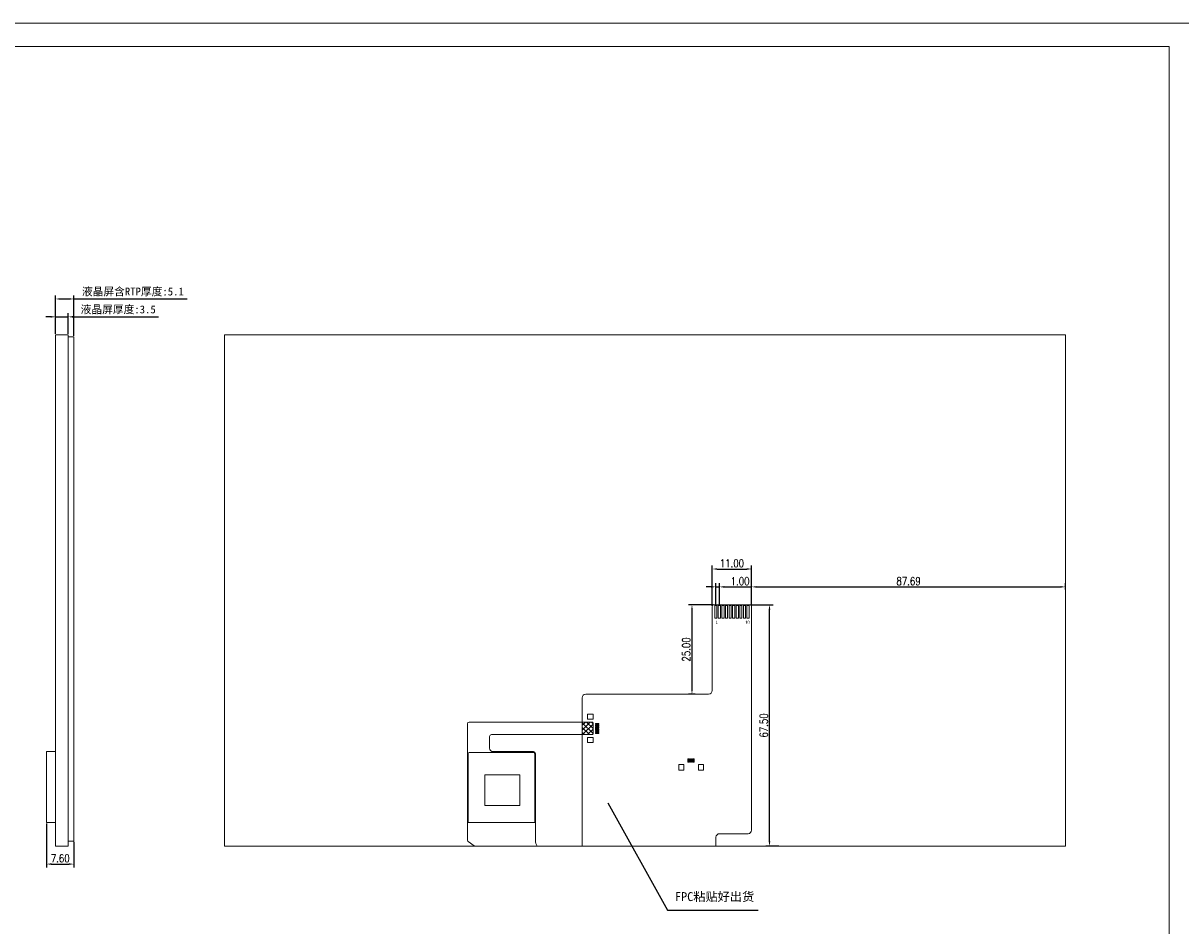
# Model space of a CAD drawing. Header units: millimetres. Extents: x 670 to 2572, y -2665 to -2222.
# Tile 5 of 8: x 1611 to 1934, y -2474 to -2222. Entities that reach past the tile are written whole.
import ezdxf

# ---------------------------------------------------------------- set-up
doc = ezdxf.new("R2010")
doc.units = ezdxf.units.MM
doc.header["$PDSIZE"] = -5
doc.linetypes.add('CENTER2', pattern=[28.574999, 19.049999, -3.175, 3.175, -3.175])
doc.layers.get('0').update_dxf_attribs({"lineweight": 18})
doc.layers.get('Defpoints').update_dxf_attribs({"lineweight": 18})
doc.layers.add('DIM（标注）', color=3, linetype='Continuous', lineweight=18)
doc.layers.add('标注', color=7, linetype='Continuous', lineweight=13)
doc.styles.add('ROMANS', font='romans.shx', dxfattribs={"width": 0.8, "bigfont": 'gbcbig.shx'})
doc.styles.get("Standard").update_dxf_attribs({"font": 'txt.shx', "bigfont": 'gbcbig.shx'})
doc.styles.add('TITLE', font='ARIAL.TTF')
doc.styles.add('仿宋', font='SIMFANG.TTF')
doc.styles.add('宋体', font='SimSun.ttf')
doc.dimstyles.new('ISO-25$0', dxfattribs={"dimscale": 0.8, "dimtxt": 2.75, "dimasz": 1.7, "dimexe": 1.25, "dimexo": 0.3, "dimtad": 1, "dimzin": 0, "dimdsep": 46, "dimtxsty": 'ROMANS', "dimcen": 2, "dimdle": 3.4, "dimclrd": 256, "dimclre": 256, "dimclrt": 256, "dimadec": 0, "dimazin": 0, "dimtfac": 1, "dimtmove": 0, "dimatfit": 3, "dimfxl": 0, "dimtolj": 1, "dimtzin": 0, "dimarcsym": 0})
doc.dimstyles.new('ISO-25$7', dxfattribs={"dimscale": 0.5, "dimtxt": 2.5, "dimasz": 2, "dimexe": 1.25, "dimexo": 0.625, "dimtad": 0, "dimdsep": 46, "dimtxsty": 'TITLE', "dimcen": 2.5, "dimdle": 4, "dimclrd": 256, "dimclre": 256, "dimclrt": 256, "dimadec": 0, "dimazin": 0, "dimtfac": 1, "dimtmove": 0, "dimatfit": 0, "dimfxl": 0, "dimtolj": 1, "dimarcsym": 0})

# ---------------------------------------------------------------- blocks, each defined once
blk = doc.blocks.new('*D77')
at = {"lineweight": -2}
for p, q in [((1620.09, -2308.98), (1620.09, -2298.22)), ((1621.45, -2299.22), (1623.83, -2299.22)), ((1625.19, -2309.56), (1625.19, -2298.22)), ((1625.19, -2299.22), (1656.81, -2299.22))]:
    blk.add_line(p, q, dxfattribs=at)
at = {"lineweight": 0}
for points in [[(1621.45, -2298.99), (1621.45, -2299.45), (1620.09, -2299.22)], [(1623.83, -2298.99), (1623.83, -2299.45), (1625.19, -2299.22)]]:
    blk.add_solid(points, dxfattribs=at)
at = {"layer": 'Defpoints', "color": 0, "lineweight": 0}
for p in [(1625.19, -2299.22), (1620.09, -2309.22), (1625.19, -2309.8)]:
    blk.add_point(p, dxfattribs=at)
at = {"lineweight": 0, "insert": (1641.68, -2297.27), "char_height": 2.2, "attachment_point": 5, "style": '宋体'}
blk.add_mtext('\\A1;液晶屏含RTP厚度:5.1', dxfattribs=at)
blk = doc.blocks.new('*D76')
at = {"lineweight": -2}
for p, q in [((1618.73, -2304.22), (1617.37, -2304.22)), ((1620.09, -2308.98), (1620.09, -2303.22)), ((1620.09, -2304.22), (1623.59, -2304.22)), ((1623.59, -2308.98), (1623.59, -2303.22)), ((1624.95, -2304.22), (1648.87, -2304.22))]:
    blk.add_line(p, q, dxfattribs=at)
at = {"lineweight": 0}
for points in [[(1618.73, -2303.99), (1618.73, -2304.45), (1620.09, -2304.22)], [(1624.95, -2303.99), (1624.95, -2304.45), (1623.59, -2304.22)]]:
    blk.add_solid(points, dxfattribs=at)
at = {"layer": 'Defpoints', "color": 0, "lineweight": 0}
for p in [(1623.59, -2304.22), (1620.09, -2309.22), (1623.59, -2309.22)]:
    blk.add_point(p, dxfattribs=at)
at = {"lineweight": 0, "insert": (1637.59, -2302.27), "char_height": 2.2, "attachment_point": 5, "style": '宋体'}
blk.add_mtext('\\A1;液晶屏厚度:3.5', dxfattribs=at)
blk = doc.blocks.new('*D88')
at = {"layer": 'Defpoints', "color": 0, "lineweight": 0}
for p in [(1617.59, -2445.59), (1625.19, -2450.8), (1625.19, -2457.22)]:
    blk.add_point(p, dxfattribs=at)
at = {"layer": '标注', "lineweight": -2}
for p, q in [((1617.59, -2445.83), (1617.59, -2458.22)), ((1625.19, -2451.04), (1625.19, -2458.22)), ((1618.95, -2457.22), (1623.83, -2457.22))]:
    blk.add_line(p, q, dxfattribs=at)
at = {"layer": '标注', "lineweight": 0}
for points in [[(1618.95, -2456.99), (1618.95, -2457.45), (1617.59, -2457.22)], [(1623.83, -2456.99), (1623.83, -2457.45), (1625.19, -2457.22)]]:
    blk.add_solid(points, dxfattribs=at)
at = {"layer": '标注', "lineweight": 0, "insert": (1621.39, -2455.62), "char_height": 2.2, "attachment_point": 5, "style": 'ROMANS'}
blk.add_mtext('\\A1;7.60', dxfattribs=at)
blk = doc.blocks.new('*D89')
at = {"layer": 'Defpoints', "color": 0, "lineweight": 0}
for p in [(1805.56, -2379.72), (1804.56, -2384.92), (1805.56, -2384.92)]:
    blk.add_point(p, dxfattribs=at)
at = {"layer": '标注', "lineweight": -2}
for p, q in [((1803.2, -2379.72), (1801.84, -2379.72)), ((1804.56, -2384.68), (1804.56, -2378.72)), ((1804.56, -2379.72), (1805.56, -2379.72)), ((1805.56, -2384.68), (1805.56, -2378.72)), ((1806.92, -2379.72), (1814.39, -2379.72))]:
    blk.add_line(p, q, dxfattribs=at)
at = {"layer": '标注', "lineweight": 0}
for points in [[(1803.2, -2379.49), (1803.2, -2379.95), (1804.56, -2379.72)], [(1806.92, -2379.49), (1806.92, -2379.95), (1805.56, -2379.72)]]:
    blk.add_solid(points, dxfattribs=at)
at = {"layer": '标注', "lineweight": 0, "insert": (1811.34, -2378.12), "char_height": 2.2, "attachment_point": 5, "style": 'ROMANS'}
blk.add_mtext('\\A1;1.00', dxfattribs=at)
blk = doc.blocks.new('*D90')
at = {"layer": 'Defpoints', "color": 0, "lineweight": 0}
for p in [(1814.56, -2374.72), (1803.56, -2385.22), (1814.56, -2385.22)]:
    blk.add_point(p, dxfattribs=at)
at = {"layer": '标注', "lineweight": -2}
for p, q in [((1803.56, -2384.98), (1803.56, -2373.72)), ((1814.56, -2384.98), (1814.56, -2373.72)), ((1804.92, -2374.72), (1813.2, -2374.72))]:
    blk.add_line(p, q, dxfattribs=at)
at = {"layer": '标注', "lineweight": 0}
for points in [[(1804.92, -2374.49), (1804.92, -2374.95), (1803.56, -2374.72)], [(1813.2, -2374.49), (1813.2, -2374.95), (1814.56, -2374.72)]]:
    blk.add_solid(points, dxfattribs=at)
at = {"layer": '标注', "lineweight": 0, "insert": (1809.06, -2373.12), "char_height": 2.2, "attachment_point": 5, "style": 'ROMANS'}
blk.add_mtext('\\A1;11.00', dxfattribs=at)
blk = doc.blocks.new('*D91')
at = {"layer": 'Defpoints', "color": 0, "lineweight": 0}
for p in [(1804.06, -2384.72), (1797.9, -2409.72), (1799, -2409.72)]:
    blk.add_point(p, dxfattribs=at)
at = {"layer": '标注', "lineweight": -2}
for p, q in [((1803.82, -2384.72), (1796.9, -2384.72)), ((1797.9, -2386.08), (1797.9, -2408.36)), ((1798.76, -2409.72), (1796.9, -2409.72))]:
    blk.add_line(p, q, dxfattribs=at)
at = {"layer": '标注', "lineweight": 0}
for points in [[(1797.67, -2386.08), (1798.12, -2386.08), (1797.9, -2384.72)], [(1797.67, -2408.36), (1798.12, -2408.36), (1797.9, -2409.72)]]:
    blk.add_solid(points, dxfattribs=at)
at = {"layer": '标注', "lineweight": 0, "insert": (1796.3, -2397.22), "char_height": 2.2, "attachment_point": 5, "rotation": 90, "style": 'ROMANS'}
blk.add_mtext('\\A1;25.00', dxfattribs=at)
blk = doc.blocks.new('*D92')
at = {"layer": 'Defpoints', "color": 0, "lineweight": 0}
for p in [(1814.06, -2384.72), (1819.56, -2384.72), (1822.4, -2452.22)]:
    blk.add_point(p, dxfattribs=at)
at = {"layer": '标注', "lineweight": -2}
for p, q in [((1814.3, -2384.72), (1820.56, -2384.72)), ((1819.56, -2450.86), (1819.56, -2386.08)), ((1822.16, -2452.22), (1818.56, -2452.22))]:
    blk.add_line(p, q, dxfattribs=at)
at = {"layer": '标注', "lineweight": 0}
for points in [[(1819.33, -2386.08), (1819.79, -2386.08), (1819.56, -2384.72)], [(1819.33, -2450.86), (1819.79, -2450.86), (1819.56, -2452.22)]]:
    blk.add_solid(points, dxfattribs=at)
at = {"layer": '标注', "lineweight": 0, "insert": (1817.96, -2418.47), "char_height": 2.2, "attachment_point": 5, "rotation": 90, "style": 'ROMANS'}
blk.add_mtext('\\A1;67.50', dxfattribs=at)
blk = doc.blocks.new('*D93')
at = {"layer": 'Defpoints', "color": 0, "lineweight": 0}
for p in [(1902.25, -2379.72), (1814.56, -2381.66), (1902.25, -2380.72)]:
    blk.add_point(p, dxfattribs=at)
at = {"layer": '标注', "lineweight": -2}
for p, q in [((1814.56, -2381.42), (1814.56, -2378.72)), ((1815.92, -2379.72), (1900.89, -2379.72)), ((1902.25, -2380.48), (1902.25, -2378.72))]:
    blk.add_line(p, q, dxfattribs=at)
at = {"layer": '标注', "lineweight": 0}
for points in [[(1815.92, -2379.49), (1815.92, -2379.95), (1814.56, -2379.72)], [(1900.89, -2379.49), (1900.89, -2379.95), (1902.25, -2379.72)]]:
    blk.add_solid(points, dxfattribs=at)
at = {"layer": '标注', "lineweight": 0, "insert": (1858.41, -2378.12), "char_height": 2.2, "attachment_point": 5, "style": 'ROMANS'}
blk.add_mtext('\\A1;87.69', dxfattribs=at)

msp = doc.modelspace()

# ---------------------------------------------------------------- hatches: boundary and pattern name
h = msp.add_hatch()
h.set_pattern_fill('ANSI37', color=256, scale=0.3, style=0)
h.set_pattern_definition([(225, (9639.0323, -1310.1179), (0.67351921, -0.67351921), []), (315, (9639.0323, -1310.1179), (0.67351921, 0.67351921), [])])
edge = h.paths.add_edge_path(flags=0)
edge.add_arc((1770.054, -2417.73), 0.2, 0, 90)
edge.add_line((1770.054, -2417.53), (1767.254, -2417.53))
edge.add_line((1767.254, -2417.53), (1767.254, -2421.03))
edge.add_line((1767.254, -2421.03), (1770.054, -2421.03))
edge.add_arc((1770.054, -2420.83), 0.2, -89.99945, -0.00055)
edge.add_line((1770.254, -2420.83), (1770.254, -2417.73))

# ---------------------------------------------------------------- linework, layer by layer
for p, q in [((1735.15, -2418.03), (1735.15, -2450.294)), ((1745.718, -2417.53), (1770.054, -2417.53)), ((1770.254, -2417.73), (1770.254, -2420.83)), ((1741.35, -2424.788), (1741.35, -2421.53)), ((1770.054, -2421.03), (1751.954, -2421.03)), ((1753.653, -2425.788), (1742.35, -2425.788)), ((1754.153, -2450.596), (1754.153, -2426.289)), ((1736.797, -2451.903), (1735.607, -2451.134))]:
    msp.add_line(p, q)
at = {"ltscale": 3}
for p, q in [((1735.65, -2417.53), (1766.754, -2417.53)), ((1767.254, -2417.53), (1767.254, -2421.03)), ((1741.85, -2421.03), (1766.754, -2421.03))]:
    msp.add_line(p, q, dxfattribs=at)
at = {"lineweight": 0}
msp.add_line((1770.959, -2419.17), (1770.959, -2419.39), dxfattribs=at)
for points in [[(1303.741, -2222.103), (1937.758, -2222.103), (1937.758, -2665.346), (1303.741, -2665.346)], [(1931.228, -2658.816), (1310.241, -2658.816), (1310.241, -2228.603), (1931.228, -2228.603)], [(1902.253, -2309.22), (1667.253, -2309.22), (1667.253, -2452.22), (1902.253, -2452.22)], [(1749.796, -2440.795), (1739.977, -2440.795), (1739.977, -2432.234), (1749.796, -2432.234)]]:
    msp.add_lwpolyline(points, close=True)
for points in [[(1620.087, -2309.22), (1623.587, -2309.22), (1623.587, -2452.22), (1620.087, -2452.22)], [(1623.587, -2309.8), (1625.187, -2309.8), (1625.187, -2450.8), (1623.587, -2450.8)], [(1804.259, -2388.42), (1804.859, -2388.42), (1804.859, -2384.92), (1804.259, -2384.92)], [(1805.259, -2384.92), (1805.859, -2384.92), (1805.859, -2388.42), (1805.259, -2388.42)], [(1806.259, -2388.42), (1806.859, -2388.42), (1806.859, -2384.92), (1806.259, -2384.92)], [(1807.259, -2388.42), (1807.859, -2388.42), (1807.859, -2384.92), (1807.259, -2384.92)], [(1808.259, -2388.42), (1808.859, -2388.42), (1808.859, -2384.92), (1808.259, -2384.92)], [(1809.259, -2388.42), (1809.859, -2388.42), (1809.859, -2384.92), (1809.259, -2384.92)], [(1810.259, -2388.42), (1810.859, -2388.42), (1810.859, -2384.92), (1810.259, -2384.92)], [(1811.259, -2388.42), (1811.859, -2388.42), (1811.859, -2384.92), (1811.259, -2384.92)], [(1812.259, -2388.42), (1812.859, -2388.42), (1812.859, -2384.92), (1812.259, -2384.92)], [(1813.259, -2388.42), (1813.859, -2388.42), (1813.859, -2384.92), (1813.259, -2384.92)], [(1770.254, -2416.73), (1768.684, -2416.73), (1768.684, -2415.33), (1770.254, -2415.33)], [(1770.959, -2417.89), (1771.859, -2417.89), (1771.859, -2418.17), (1770.959, -2418.17)], [(1770.959, -2418.39), (1771.859, -2418.39), (1771.859, -2418.67), (1770.959, -2418.67)], [(1770.959, -2418.89), (1771.859, -2418.89), (1771.859, -2419.17), (1770.959, -2419.17)], [(1770.959, -2419.39), (1771.859, -2419.39), (1771.859, -2419.67), (1770.959, -2419.67)], [(1768.684, -2421.83), (1770.254, -2421.83), (1770.254, -2423.23), (1768.684, -2423.23)], [(1770.959, -2419.89), (1771.859, -2419.89), (1771.859, -2420.17), (1770.959, -2420.17)], [(1770.959, -2420.39), (1771.859, -2420.39), (1771.859, -2420.67), (1770.959, -2420.67)], [(1617.587, -2425.788), (1620.087, -2425.788), (1620.087, -2445.588), (1617.587, -2445.588)], [(1796.742, -2427.808), (1797.022, -2427.808), (1797.022, -2428.708), (1796.742, -2428.708)], [(1797.242, -2427.808), (1797.522, -2427.808), (1797.522, -2428.708), (1797.242, -2428.708)], [(1797.742, -2427.808), (1798.022, -2427.808), (1798.022, -2428.708), (1797.742, -2428.708)], [(1798.242, -2427.808), (1798.522, -2427.808), (1798.522, -2428.708), (1798.242, -2428.708)], [(1794.182, -2430.978), (1795.582, -2430.978), (1795.582, -2429.408), (1794.182, -2429.408)], [(1799.682, -2429.413), (1801.082, -2429.413), (1801.082, -2430.983), (1799.682, -2430.983)]]:
    msp.add_lwpolyline(points, close=True, dxfattribs=at)
msp.add_lwpolyline([(1767.199, -2452.22), (1767.199, -2410.72, -0.4142136), (1768.199, -2409.72), (1802.559, -2409.72, 0.4142136), (1803.559, -2408.72), (1803.559, -2385.22, -0.4142136), (1804.059, -2384.72), (1814.059, -2384.72, -0.4142136), (1814.559, -2385.22), (1814.559, -2447.72, -0.4142136), (1813.559, -2448.72), (1805.599, -2448.72, 0.4142136), (1804.599, -2449.72), (1804.599, -2452.22)], format="xyb", dxfattribs=at)
msp.add_lwpolyline([(1735.35, -2445.588), (1753.953, -2445.588), (1753.953, -2426.288, 0.4142213), (1753.653, -2425.988), (1735.65, -2425.989, 0.4142058), (1735.35, -2426.289)], format="xyb", close=True)
for centre, radius, start, end in [((1735.65, -2418.03), 0.5, 90, 180), ((1770.054, -2417.73), 0.2, 0, 90), ((1741.85, -2421.53), 0.5, 90, 180), ((1770.054, -2420.83), 0.2, 270, 360), ((1742.35, -2424.788), 1, 180, 270), ((1753.653, -2426.288), 0.5, 359.98544, 90), ((1736.15, -2450.294), 1, 180, 237.11949), ((1757.153, -2450.596), 3, 180, 212.79017), ((1736.254, -2452.743), 1, 31.49987, 57.11949)]:
    msp.add_arc(centre, radius, start, end)

# ---------------------------------------------------------------- texts
at = {"color": 7, "lineweight": 0, "char_height": 0.86105, "attachment_point": 1}
for s, insert, width in [('{\\ftimes new roman|b0|i0|c0|p2;1}', (1804.476, -2389.191), 0.43987), ('{\\ftimes new roman|b0|i0|c0|p2;10}', (1812.74, -2389.17), 1.07838)]:
    msp.add_mtext(s, dxfattribs=dict(at, insert=insert, width=width))
at = {"layer": 'DIM（标注）', "color": 7, "linetype": 'CENTER2', "lineweight": 0, "insert": (1793.154, -2465.067), "char_height": 2.5, "width": 29.54665, "attachment_point": 1, "style": '仿宋'}
msp.add_mtext('{\\fSimSun|b0|i0|c134|p49;\\C0;FPC粘贴好出货}', dxfattribs=at)

# ---------------------------------------------------------------- dimensions: what is measured, and where the dimension line sits
at = {"lineweight": 0}
for base, p2, text, picture, middle in [((1625.187, -2299.22), (1625.187, -2309.8), '液晶屏含RTP厚度:5.1', '*D77', (1641.677, -2297.266)), ((1623.587, -2304.22), (1623.587, -2309.22), '液晶屏厚度:3.5', '*D76', (1637.587, -2302.266))]:
    dim = msp.add_linear_dim(base=base, p1=(1620.087, -2309.22), p2=p2, text=text, dimstyle='ISO-25$0', override={"dimtxsty": '宋体'}, dxfattribs=at)
    dim.commit()
    dim.dimension.update_dxf_attribs({"geometry": picture, "text_midpoint": middle})
at = {"layer": '标注', "lineweight": 0}
for base, p1, p2, picture, middle in [((1814.559, -2374.72), (1803.559, -2385.22), (1814.559, -2385.22), '*D90', (1809.059, -2373.12)), ((1805.559, -2379.72), (1804.559, -2384.92), (1805.559, -2384.92), '*D89', (1811.336, -2378.12)), ((1902.253, -2379.72), (1814.559, -2381.662), (1902.253, -2380.72), '*D93', (1858.406, -2378.12)), ((1625.187, -2457.22), (1617.587, -2445.588), (1625.187, -2450.8), '*D88', (1621.387, -2455.62))]:
    dim = msp.add_linear_dim(base=base, p1=p1, p2=p2, dimstyle='ISO-25$0', dxfattribs=at)
    dim.commit()
    dim.dimension.update_dxf_attribs({"geometry": picture, "text_midpoint": middle})
for base, p1, p2, picture, middle in [((1797.898, -2409.72), (1804.059, -2384.72), (1799, -2409.72), '*D91', (1796.298, -2397.22)), ((1819.559, -2384.72), (1822.397, -2452.22), (1814.059, -2384.72), '*D92', (1817.959, -2418.47))]:
    dim = msp.add_linear_dim(base=base, p1=p1, p2=p2, angle=90, dimstyle='ISO-25$0', dxfattribs=at)
    dim.commit()
    dim.dimension.update_dxf_attribs({"geometry": picture, "text_midpoint": middle})

# ---------------------------------------------------------------- leaders
msp.add_leader([(1774.359, -2440.142), (1791.066, -2470.06), (1816.389, -2470.06)], dimstyle='ISO-25$7', override={"dimgap": 0.625, "dimtad": 0}, dxfattribs=at)

doc.saveas('drawing.dxf')
